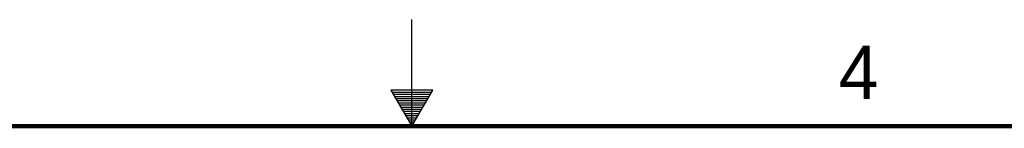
# Model space of a CAD drawing. Header units: inches. Extents: x 0 to 34, y 0 to 22.
# Tile 71 of 75: x 15.2 to 19.8, y 21.5 to 22. Entities that reach past the tile are written whole.
import ezdxf

# ---------------------------------------------------------------- set-up
doc = ezdxf.new("R2010")
doc.units = ezdxf.units.IN
doc.header["$LTSCALE"] = 1.87
doc.header["$MEASUREMENT"] = 0
doc.layers.get('0').update_dxf_attribs({"linetype": 'CONTINUOUS'})
doc.styles.get("Standard").update_dxf_attribs({"font": 'txt', "width": 0.8})

msp = doc.modelspace()

# ---------------------------------------------------------------- linework, layer by layer
at = {"color": 2, "linetype": 'CONTINUOUS'}
for p, q in [((17, 21.5), (17, 22)), ((16.902, 21.6697), (17, 21.5)), ((17.098, 21.6697), (16.902, 21.6697)), ((16.9076, 21.66), (17.0924, 21.66)), ((17, 21.5), (17.098, 21.6697)), ((16.9134, 21.65), (17.0866, 21.65)), ((16.9192, 21.64), (17.0808, 21.64)), ((16.925, 21.63), (17.0751, 21.63)), ((16.9307, 21.62), (17.0693, 21.62)), ((16.9365, 21.61), (17.0635, 21.61)), ((16.9423, 21.6), (17.0578, 21.6)), ((16.9481, 21.59), (17.052, 21.59)), ((16.9538, 21.58), (17.0462, 21.58)), ((16.9596, 21.57), (17.0404, 21.57)), ((16.9654, 21.56), (17.0347, 21.56)), ((16.9712, 21.55), (17.0289, 21.55)), ((16.9769, 21.54), (17.0231, 21.54)), ((16.9827, 21.53), (17.0173, 21.53)), ((16.9885, 21.52), (17.0116, 21.52)), ((16.9942, 21.51), (17.0058, 21.51))]:
    msp.add_line(p, q, dxfattribs=at)
at = {"color": 7, "linetype": 'CONTINUOUS', "const_width": 0.02}
msp.add_lwpolyline([(33.5, 21.5), (0.5, 21.5)], dxfattribs=at)

# ---------------------------------------------------------------- texts
at = {"color": 2, "linetype": 'CONTINUOUS'}
msp.add_text('4', height=0.25, dxfattribs=at).set_placement((18.9977, 21.6277))

doc.saveas('drawing.dxf')
